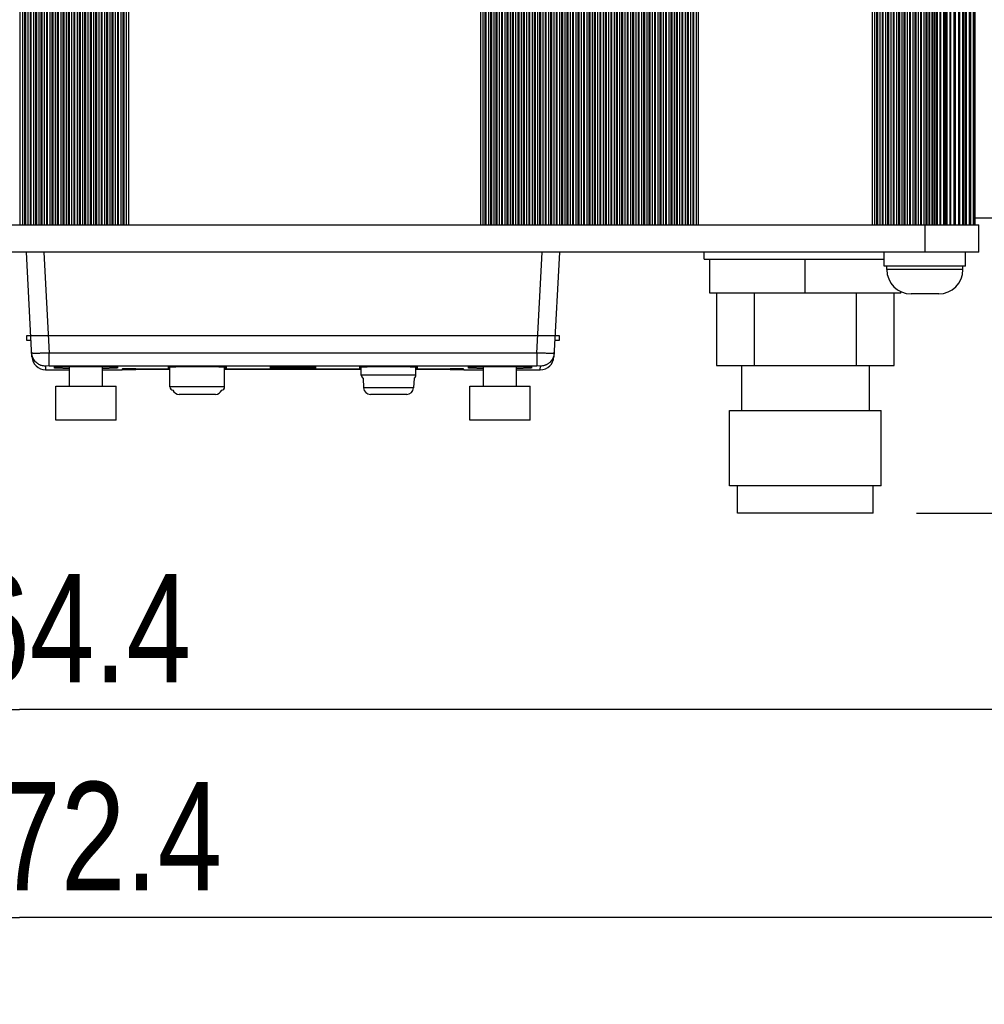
# Model space of a CAD drawing. Header units: inches. Extents: x 0 to 17, y 0 to 11.
# Tile 4 of 40: x 3.8 to 5.2, y 4.7 to 6.1. Entities that reach past the tile are written whole.
import ezdxf

# ---------------------------------------------------------------- set-up
doc = ezdxf.new("R2010")
doc.units = ezdxf.units.IN
doc.header["$LTSCALE"] = 0.935
doc.header["$MEASUREMENT"] = 0
doc.layers.get('0').update_dxf_attribs({"linetype": 'CONTINUOUS'})
doc.styles.get("Standard").update_dxf_attribs({"font": 'txt', "width": 0.8})
doc.dimstyles.new('DIMSTYLE_1', dxfattribs={"dimtxt": 0.15625, "dimasz": 0.1875, "dimexe": 0.125, "dimexo": 0.0625, "dimgap": 0.039062, "dimtad": 0, "dimtih": 1, "dimtoh": 1, "dimlfac": 2, "dimzin": 4, "dimdsep": 46, "dimtxsty": 'Standard', "dimblk": '_FILLED', "dimblk1": '_FILLED', "dimblk2": '_FILLED', "dimcen": 0.09, "dimazin": 1, "dimtfac": 1, "dimtofl": 0, "dimtmove": 0, "dimatfit": 3, "dimldrblk": '_FILLED', "dimfxl": 1, "dimtolj": 1, "dimtzin": 4, "dimarcsym": 0})

# ---------------------------------------------------------------- blocks, each defined once
blk = doc.blocks.new('_FILLED')
at = {"color": 0, "linetype": 'ByBlock'}
blk.add_solid([(0, 0), (-1, 0.1667), (-1, -0.1667)], dxfattribs=at)
blk = doc.blocks.new('*D6')
at = {"color": 7, "linetype": 'Continuous', "transparency": 16777216}
for p, q in [((2.0705, 5.7788), (2.0705, 4.7091)), ((5.4642, 5.7788), (5.4642, 4.7091)), ((2.0705, 4.8341), (3.7673, 4.8341)), ((5.4642, 4.8341), (3.7673, 4.8341))]:
    blk.add_line(p, q, dxfattribs=at)
at = {"color": 7, "linetype": 'Continuous', "transparency": 16777216, "xscale": 0.1875, "yscale": 0.1875, "zscale": 0.1875, "rotation": 180}
blk.add_blockref('_FILLED', (2.0705, 4.8341), dxfattribs=at)
at = {"color": 7, "linetype": 'Continuous', "transparency": 16777216, "xscale": 0.1875, "yscale": 0.1875, "zscale": 0.1875}
blk.add_blockref('_FILLED', (5.4642, 4.8341), dxfattribs=at)
at = {"color": 7, "linetype": 'Continuous', "transparency": 16777216, "insert": (3.8499, 5.0294), "char_height": 0.15625, "width": 0.625, "attachment_point": 2, "line_spacing_factor": 0.9}
blk.add_mtext('172.4', dxfattribs=at)
blk = doc.blocks.new('*D7')
at = {"color": 7, "linetype": 'Continuous', "transparency": 16777216}
for p, q in [((2.1492, 5.9875), (2.1492, 5.0085)), ((5.3854, 5.9875), (5.3854, 5.0085)), ((2.1492, 5.1335), (3.7673, 5.1335)), ((5.3854, 5.1335), (3.7673, 5.1335))]:
    blk.add_line(p, q, dxfattribs=at)
at = {"color": 7, "linetype": 'Continuous', "transparency": 16777216, "xscale": 0.1875, "yscale": 0.1875, "zscale": 0.1875, "rotation": 180}
blk.add_blockref('_FILLED', (2.1492, 5.1335), dxfattribs=at)
at = {"color": 7, "linetype": 'Continuous', "transparency": 16777216, "xscale": 0.1875, "yscale": 0.1875, "zscale": 0.1875}
blk.add_blockref('_FILLED', (5.3854, 5.1335), dxfattribs=at)
at = {"color": 7, "linetype": 'Continuous', "transparency": 16777216, "insert": (3.805, 5.3288), "char_height": 0.15625, "width": 0.625, "attachment_point": 2, "line_spacing_factor": 0.9}
blk.add_mtext('164.4', dxfattribs=at)
blk = doc.blocks.new('*D8')
at = {"color": 7, "linetype": 'Continuous', "transparency": 16777216}
for p, q in [((5.8779, 5.7921), (5.8779, 6.6357)), ((5.8779, 6.6357), (5.8779, 5.6042)), ((5.2117, 5.7921), (6.0029, 5.7921)), ((5.8779, 4.9163), (5.8779, 5.6042)), ((5.0593, 5.4163), (6.0029, 5.4163)), ((5.8779, 5.4163), (5.8779, 4.9163))]:
    blk.add_line(p, q, dxfattribs=at)
at = {"color": 7, "linetype": 'Continuous', "transparency": 16777216, "xscale": 0.1875, "yscale": 0.1875, "zscale": 0.1875}
for p, rotation in [((5.8779, 5.7921), 270), ((5.8779, 5.4163), 90)]:
    blk.add_blockref('_FILLED', p, dxfattribs=dict(at, rotation=rotation))
at = {"color": 7, "linetype": 'Continuous', "transparency": 16777216, "insert": (5.6825, 6.0107), "char_height": 0.15625, "width": 0.625, "attachment_point": 1, "rotation": 90, "line_spacing_factor": 0.9}
blk.add_mtext('19.09', dxfattribs=at)

msp = doc.modelspace()

# ---------------------------------------------------------------- linework, layer by layer
at = {"color": 7, "linetype": 'Continuous'}
for p, q in [((3.76773, 7.81966), (3.76773, 5.83147)), ((3.77127, 7.81966), (3.77127, 5.83147)), ((3.77481, 5.83147), (3.77481, 7.81966)), ((3.7756, 7.81966), (3.7756, 5.83147)), ((3.77914, 7.81966), (3.77914, 5.83147)), ((3.78269, 5.83147), (3.78269, 7.81966)), ((3.78347, 7.81966), (3.78347, 5.83147)), ((3.78702, 7.81966), (3.78702, 5.83147)), ((3.79056, 5.83147), (3.79056, 7.81966)), ((3.79135, 7.81966), (3.79135, 5.83147)), ((3.79489, 7.81966), (3.79489, 5.83147)), ((3.79844, 5.83147), (3.79844, 7.81966)), ((3.79922, 7.81966), (3.79922, 5.83147)), ((3.80277, 7.81966), (3.80277, 5.83147)), ((3.80631, 5.83147), (3.80631, 7.81966)), ((3.8071, 7.81966), (3.8071, 5.83147)), ((3.81064, 7.81966), (3.81064, 5.83147)), ((3.81418, 5.83147), (3.81418, 7.81966)), ((3.81497, 7.81966), (3.81497, 5.83147)), ((3.81851, 7.81966), (3.81851, 5.83147)), ((3.82206, 5.83147), (3.82206, 7.81966)), ((3.82285, 7.81966), (3.82285, 5.83147)), ((3.82639, 7.81966), (3.82639, 5.83147)), ((3.82993, 5.83147), (3.82993, 7.81966)), ((3.83072, 7.81966), (3.83072, 5.83147)), ((3.83426, 7.81966), (3.83426, 5.83147)), ((3.83781, 5.83147), (3.83781, 7.81966)), ((3.83859, 7.81966), (3.83859, 5.83147)), ((3.84214, 7.81966), (3.84214, 5.83147)), ((3.84568, 5.83147), (3.84568, 7.81966)), ((3.84647, 7.81966), (3.84647, 5.83147)), ((3.85001, 7.81966), (3.85001, 5.83147)), ((3.85355, 5.83147), (3.85355, 7.81966)), ((3.85434, 7.81966), (3.85434, 5.83147)), ((3.85788, 7.81966), (3.85788, 5.83147)), ((3.86143, 5.83147), (3.86143, 7.81966)), ((3.86222, 7.81966), (3.86222, 5.83147)), ((3.86576, 7.81966), (3.86576, 5.83147)), ((3.8693, 5.83147), (3.8693, 7.81966)), ((3.87009, 7.81966), (3.87009, 5.83147)), ((3.87363, 7.81966), (3.87363, 5.83147)), ((3.87718, 5.83147), (3.87718, 7.81966)), ((3.87796, 7.81966), (3.87796, 5.83147)), ((3.88151, 7.81966), (3.88151, 5.83147)), ((3.88505, 5.83147), (3.88505, 7.81966)), ((3.88584, 7.81966), (3.88584, 5.83147)), ((3.88938, 7.81966), (3.88938, 5.83147)), ((3.89292, 5.83147), (3.89292, 7.81966)), ((3.89371, 7.81966), (3.89371, 5.83147)), ((3.89725, 7.81966), (3.89725, 5.83147)), ((3.9008, 5.83147), (3.9008, 7.81966)), ((3.90159, 7.81966), (3.90159, 5.83147)), ((3.90513, 7.81966), (3.90513, 5.83147)), ((3.90867, 5.83147), (3.90867, 7.81966)), ((3.90946, 7.81966), (3.90946, 5.83147)), ((3.913, 7.81966), (3.913, 5.83147)), ((3.91655, 5.83147), (3.91655, 7.81966)), ((3.91733, 7.81966), (3.91733, 5.83147)), ((3.92088, 7.81966), (3.92088, 5.83147)), ((3.92442, 5.83147), (3.92442, 7.81966)), ((4.43111, 7.81966), (4.43111, 5.83147)), ((4.43466, 7.81966), (4.43466, 5.83147)), ((4.4382, 5.83147), (4.4382, 7.81966)), ((4.43899, 7.81966), (4.43899, 5.83147)), ((4.44253, 7.81966), (4.44253, 5.83147)), ((4.44607, 5.83147), (4.44607, 7.81966)), ((4.44686, 7.81966), (4.44686, 5.83147)), ((4.4504, 7.81966), (4.4504, 5.83147)), ((4.45395, 5.83147), (4.45395, 7.81966)), ((4.45473, 7.81966), (4.45473, 5.83147)), ((4.45828, 7.81966), (4.45828, 5.83147)), ((4.46182, 5.83147), (4.46182, 7.81966)), ((4.46261, 7.81966), (4.46261, 5.83147)), ((4.46615, 7.81966), (4.46615, 5.83147)), ((4.4697, 5.83147), (4.4697, 7.81966)), ((4.47048, 7.81966), (4.47048, 5.83147)), ((4.47403, 7.81966), (4.47403, 5.83147)), ((4.47757, 5.83147), (4.47757, 7.81966)), ((4.47836, 7.81966), (4.47836, 5.83147)), ((4.4819, 7.81966), (4.4819, 5.83147)), ((4.48544, 5.83147), (4.48544, 7.81966)), ((4.48623, 7.81966), (4.48623, 5.83147)), ((4.48977, 7.81966), (4.48977, 5.83147)), ((4.49332, 5.83147), (4.49332, 7.81966)), ((4.4941, 7.81966), (4.4941, 5.83147)), ((4.49765, 7.81966), (4.49765, 5.83147)), ((4.50119, 5.83147), (4.50119, 7.81966)), ((4.50198, 7.81966), (4.50198, 5.83147)), ((4.50552, 7.81966), (4.50552, 5.83147)), ((4.50907, 5.83147), (4.50907, 7.81966)), ((4.50985, 7.81966), (4.50985, 5.83147)), ((4.5134, 7.81966), (4.5134, 5.83147)), ((4.51694, 5.83147), (4.51694, 7.81966)), ((4.51773, 7.81966), (4.51773, 5.83147)), ((4.52127, 7.81966), (4.52127, 5.83147)), ((4.52481, 5.83147), (4.52481, 7.81966)), ((4.5256, 7.81966), (4.5256, 5.83147)), ((4.52914, 7.81966), (4.52914, 5.83147)), ((4.53269, 5.83147), (4.53269, 7.81966)), ((4.53347, 7.81966), (4.53347, 5.83147)), ((4.53702, 7.81966), (4.53702, 5.83147)), ((4.54056, 5.83147), (4.54056, 7.81966)), ((4.54135, 7.81966), (4.54135, 5.83147)), ((4.54489, 7.81966), (4.54489, 5.83147)), ((4.54844, 5.83147), (4.54844, 7.81966)), ((4.54922, 7.81966), (4.54922, 5.83147)), ((4.55277, 7.81966), (4.55277, 5.83147)), ((4.55631, 5.83147), (4.55631, 7.81966)), ((4.5571, 7.81966), (4.5571, 5.83147)), ((4.56064, 7.81966), (4.56064, 5.83147)), ((4.56418, 5.83147), (4.56418, 7.81966)), ((4.56497, 7.81966), (4.56497, 5.83147)), ((4.56851, 7.81966), (4.56851, 5.83147)), ((4.57206, 5.83147), (4.57206, 7.81966)), ((4.57285, 7.81966), (4.57285, 5.83147)), ((4.57639, 7.81966), (4.57639, 5.83147)), ((4.57993, 5.83147), (4.57993, 7.81966)), ((4.58072, 7.81966), (4.58072, 5.83147)), ((4.58426, 7.81966), (4.58426, 5.83147)), ((4.58781, 5.83147), (4.58781, 7.81966)), ((4.58859, 7.81966), (4.58859, 5.83147)), ((4.59214, 7.81966), (4.59214, 5.83147)), ((4.59568, 5.83147), (4.59568, 7.81966)), ((4.59647, 7.81966), (4.59647, 5.83147)), ((4.60001, 7.81966), (4.60001, 5.83147)), ((4.60355, 5.83147), (4.60355, 7.81966)), ((4.60434, 7.81966), (4.60434, 5.83147)), ((4.60788, 7.81966), (4.60788, 5.83147)), ((4.61143, 5.83147), (4.61143, 7.81966)), ((4.61222, 7.81966), (4.61222, 5.83147)), ((4.61576, 7.81966), (4.61576, 5.83147)), ((4.6193, 5.83147), (4.6193, 7.81966)), ((4.62009, 7.81966), (4.62009, 5.83147)), ((4.62363, 7.81966), (4.62363, 5.83147)), ((4.62718, 5.83147), (4.62718, 7.81966)), ((4.62796, 7.81966), (4.62796, 5.83147)), ((4.63151, 7.81966), (4.63151, 5.83147)), ((4.63505, 5.83147), (4.63505, 7.81966)), ((4.63584, 7.81966), (4.63584, 5.83147)), ((4.63938, 7.81966), (4.63938, 5.83147)), ((4.64292, 5.83147), (4.64292, 7.81966)), ((4.64371, 7.81966), (4.64371, 5.83147)), ((4.64725, 7.81966), (4.64725, 5.83147)), ((4.6508, 5.83147), (4.6508, 7.81966)), ((4.65159, 7.81966), (4.65159, 5.83147)), ((4.65513, 7.81966), (4.65513, 5.83147)), ((4.65867, 5.83147), (4.65867, 7.81966)), ((4.65946, 7.81966), (4.65946, 5.83147)), ((4.663, 7.81966), (4.663, 5.83147)), ((4.66655, 5.83147), (4.66655, 7.81966)), ((4.66733, 7.81966), (4.66733, 5.83147)), ((4.67088, 7.81966), (4.67088, 5.83147)), ((4.67442, 5.83147), (4.67442, 7.81966)), ((4.67521, 7.81966), (4.67521, 5.83147)), ((4.67875, 7.81966), (4.67875, 5.83147)), ((4.68229, 5.83147), (4.68229, 7.81966)), ((4.68308, 7.81966), (4.68308, 5.83147)), ((4.68662, 7.81966), (4.68662, 5.83147)), ((4.69017, 5.83147), (4.69017, 7.81966)), ((4.69096, 7.81966), (4.69096, 5.83147)), ((4.6945, 7.81966), (4.6945, 5.83147)), ((4.69804, 5.83147), (4.69804, 7.81966)), ((4.69883, 7.81966), (4.69883, 5.83147)), ((4.70237, 7.81966), (4.70237, 5.83147)), ((4.70592, 5.83147), (4.70592, 7.81966)), ((4.7067, 7.81966), (4.7067, 5.83147)), ((4.71025, 7.81966), (4.71025, 5.83147)), ((4.71379, 5.83147), (4.71379, 7.81966)), ((4.71458, 7.81966), (4.71458, 5.83147)), ((4.71812, 7.81966), (4.71812, 5.83147)), ((4.72166, 5.83147), (4.72166, 7.81966)), ((4.72245, 7.81966), (4.72245, 5.83147)), ((4.72599, 7.81966), (4.72599, 5.83147)), ((4.72954, 5.83147), (4.72954, 7.81966)), ((4.73033, 7.81966), (4.73033, 5.83147)), ((4.73387, 7.81966), (4.73387, 5.83147)), ((4.73741, 5.83147), (4.73741, 7.81966)), ((4.7382, 7.81966), (4.7382, 5.83147)), ((4.74174, 7.81966), (4.74174, 5.83147)), ((4.74529, 5.83147), (4.74529, 7.81966)), ((4.99533, 7.81966), (4.99533, 5.83147)), ((4.99887, 7.81966), (4.99887, 5.83147)), ((5.00242, 5.83147), (5.00242, 7.81966)), ((5.0032, 7.81966), (5.0032, 5.83147)), ((5.00675, 7.81966), (5.00675, 5.83147)), ((5.01029, 5.83147), (5.01029, 7.81966)), ((5.01108, 7.81966), (5.01108, 5.83147)), ((5.01462, 7.81966), (5.01462, 5.83147)), ((5.01816, 5.83147), (5.01816, 7.81966)), ((5.01895, 7.81966), (5.01895, 5.83147)), ((5.02249, 7.81966), (5.02249, 5.83147)), ((5.02604, 5.83147), (5.02604, 7.81966)), ((5.02682, 7.81966), (5.02682, 5.83147)), ((5.03037, 7.81966), (5.03037, 5.83147)), ((5.03391, 5.83147), (5.03391, 7.81966)), ((5.0347, 7.81966), (5.0347, 5.83147)), ((5.03824, 7.81966), (5.03824, 5.83147)), ((5.04179, 5.83147), (5.04179, 7.81966)), ((5.04257, 7.81966), (5.04257, 5.83147)), ((5.04612, 7.81966), (5.04612, 5.83147)), ((5.04966, 5.83147), (5.04966, 7.81966)), ((5.05045, 7.81966), (5.05045, 5.83147)), ((5.05399, 7.81966), (5.05399, 5.83147)), ((5.05753, 5.83147), (5.05753, 7.81966)), ((5.05832, 7.81966), (5.05832, 5.83147)), ((5.06186, 7.81966), (5.06186, 5.83147)), ((5.06541, 5.83147), (5.06541, 7.81966)), ((5.06619, 7.81966), (5.06619, 5.83147)), ((5.06974, 7.81966), (5.06974, 5.83147)), ((5.07319, 5.83147), (5.07319, 7.81966)), ((5.07415, 7.81966), (5.07415, 5.83147)), ((5.0778, 5.83147), (5.0778, 7.81966)), ((5.07798, 7.81966), (5.07798, 5.83147)), ((5.08202, 5.83147), (5.08202, 7.81966)), ((5.0828, 7.81966), (5.0828, 5.83147)), ((5.0858, 5.83147), (5.0858, 7.81966)), ((5.08816, 5.83147), (5.08816, 7.81966)), ((5.08919, 7.81966), (5.08919, 5.83147)), ((5.09345, 5.83147), (5.09345, 7.81966)), ((5.0939, 7.81966), (5.0939, 5.83147)), ((5.09853, 5.83147), (5.09853, 7.81966)), ((5.09926, 7.81966), (5.09926, 5.83147)), ((5.10145, 5.83147), (5.10145, 7.81966)), ((5.10229, 5.83147), (5.10229, 7.81966)), ((5.10323, 7.81966), (5.10323, 5.83147)), ((5.10785, 5.83147), (5.10785, 7.81966)), ((5.10856, 7.81966), (5.10856, 5.83147)), ((5.11351, 5.83147), (5.11351, 7.81966)), ((5.11414, 7.81966), (5.11414, 5.83147)), ((5.1156, 5.83147), (5.1156, 7.81966)), ((5.12019, 5.83147), (5.12019, 7.81966)), ((5.1211, 7.81966), (5.1211, 5.83147)), ((5.1261, 5.83147), (5.1261, 7.81966)), ((5.12661, 7.81966), (5.12661, 5.83147)), ((5.12744, 5.83147), (5.12744, 7.81966)), ((5.12976, 5.83147), (5.12976, 7.81966)), ((5.13083, 7.81966), (5.13083, 5.83147)), ((5.13559, 5.83147), (5.13559, 7.81966)), ((5.13594, 7.81966), (5.13594, 5.83147)), ((5.13631, 5.83147), (5.13631, 7.81966)), ((5.1372, 7.81966), (5.1372, 5.83147)), ((5.14144, 5.83147), (5.14144, 7.81966)), ((5.14161, 7.81966), (5.14161, 5.83147)), ((5.1417, 5.83147), (5.1417, 7.81966)), ((5.14332, 7.81966), (5.14332, 5.83147)), ((5.14332, 5.84132), (5.46418, 5.84132)), ((2.38544, 5.83147), (5.14922, 5.83147)), ((5.07147, 5.83147), (5.07147, 5.7921)), ((5.14922, 5.7921), (5.14922, 5.83147)), ((5.14922, 5.7921), (2.38544, 5.7921)), ((3.78507, 5.64147), (3.77718, 5.7921)), ((3.80214, 5.7921), (3.80975, 5.64686)), ((4.51231, 5.64686), (4.51993, 5.7921)), ((4.54489, 5.7921), (4.537, 5.64147)), ((4.75354, 5.7821), (4.75354, 5.7921)), ((5.01281, 5.7721), (5.01281, 5.7921)), ((5.13012, 5.7721), (5.13012, 5.7921)), ((4.75354, 5.7821), (5.01281, 5.7821)), ((4.76143, 5.73289), (4.76143, 5.7821)), ((4.89922, 5.73289), (4.89922, 5.7821)), ((5.13012, 5.7721), (5.01281, 5.7721)), ((5.01659, 5.7671), (5.01659, 5.7721)), ((5.12634, 5.7671), (5.12634, 5.7721)), ((5.12634, 5.7671), (5.01659, 5.7671)), ((5.03702, 5.73289), (4.76143, 5.73289)), ((4.77107, 5.73289), (4.77107, 5.62891)), ((4.8261, 5.62891), (4.8261, 5.73289)), ((4.97234, 5.73289), (4.97234, 5.62891)), ((5.02738, 5.62891), (5.02738, 5.73289)), ((5.03702, 5.73289), (5.03702, 5.73543)), ((5.09134, 5.7321), (5.05159, 5.7321)), ((4.54489, 5.67153), (3.77718, 5.67153)), ((3.77718, 5.67153), (3.77718, 5.66531)), ((4.54489, 5.66531), (4.54489, 5.67153)), ((3.77718, 5.66531), (3.78382, 5.66531)), ((4.53825, 5.66531), (4.54489, 5.66531)), ((3.78539, 5.64284), (3.7848, 5.6467)), ((3.78573, 5.64165), (3.78539, 5.64284)), ((4.51231, 5.64686), (3.80975, 5.64686)), ((3.80975, 5.62821), (3.80975, 5.64686)), ((4.51231, 5.64686), (4.51231, 5.62821)), ((4.53668, 5.64284), (4.53639, 5.64182)), ((4.53727, 5.6467), (4.53668, 5.64284)), ((4.77107, 5.62891), (5.02738, 5.62891)), ((4.80727, 5.62891), (4.80727, 5.56395)), ((4.99118, 5.62891), (4.99118, 5.56395)), ((3.80975, 5.62821), (3.80445, 5.62805)), ((3.80445, 5.62805), (3.80473, 5.62281)), ((3.80473, 5.62281), (3.83889, 5.62281)), ((3.80975, 5.62821), (4.51231, 5.62821)), ((3.83889, 5.59939), (3.83889, 5.62701)), ((3.88672, 5.59939), (3.88672, 5.62701)), ((3.88672, 5.62281), (3.91497, 5.62281)), ((3.91564, 5.62393), (3.91497, 5.62386)), ((3.91497, 5.62386), (3.91497, 5.62281)), ((3.91497, 5.62314), (3.91564, 5.62318)), ((3.93466, 5.62414), (3.91564, 5.62393)), ((3.91564, 5.62318), (3.93466, 5.62331)), ((3.93466, 5.62414), (3.98387, 5.62414)), ((3.93466, 5.62331), (3.93466, 5.62414)), ((3.98387, 5.62331), (3.93466, 5.62331)), ((3.98092, 5.62603), (3.98364, 5.62569)), ((3.98387, 5.59828), (3.98387, 5.62638)), ((4.06261, 5.59828), (4.06261, 5.62638)), ((4.06261, 5.62414), (4.25946, 5.62414)), ((4.25946, 5.62331), (4.06261, 5.62331)), ((4.06285, 5.62569), (4.06556, 5.62603)), ((4.13143, 5.6264), (4.12757, 5.62603)), ((4.12757, 5.62603), (4.13137, 5.62568)), ((4.13151, 5.62602), (4.13151, 5.6264)), ((4.19056, 5.62602), (4.19056, 5.6264)), ((4.19064, 5.62567), (4.1945, 5.62603)), ((4.1945, 5.62603), (4.19069, 5.6264)), ((4.25651, 5.62603), (4.25923, 5.62569)), ((4.25946, 5.61501), (4.25946, 5.62638)), ((4.3382, 5.61501), (4.25946, 5.61501)), ((4.3382, 5.61501), (4.3382, 5.62638)), ((4.3382, 5.62414), (4.38741, 5.62414)), ((4.38741, 5.62331), (4.3382, 5.62331)), ((4.33844, 5.62569), (4.34115, 5.62603)), ((4.38741, 5.62414), (4.38741, 5.62331)), ((4.40643, 5.62393), (4.38741, 5.62414)), ((4.38741, 5.62331), (4.40643, 5.62318)), ((4.4071, 5.62386), (4.40643, 5.62393)), ((4.40643, 5.62318), (4.4071, 5.62314)), ((4.4071, 5.62281), (4.4071, 5.62386)), ((4.4071, 5.62281), (4.43535, 5.62281)), ((4.43535, 5.59939), (4.43535, 5.62701)), ((4.48318, 5.59939), (4.48318, 5.62701)), ((4.48318, 5.62281), (4.51734, 5.62281)), ((4.51761, 5.62805), (4.51231, 5.62821)), ((4.51734, 5.62281), (4.51761, 5.62805)), ((4.26216, 5.61059), (4.26289, 5.59671)), ((4.3355, 5.61059), (4.33477, 5.59671)), ((3.8195, 5.59939), (3.90611, 5.59939)), ((3.8195, 5.55017), (3.8195, 5.59939)), ((3.90611, 5.55017), (3.90611, 5.59939)), ((4.06261, 5.59828), (3.98387, 5.59828)), ((4.04935, 5.58738), (3.99713, 5.58738)), ((4.33477, 5.59671), (4.26289, 5.59671)), ((4.32494, 5.58738), (4.27272, 5.58738)), ((4.41596, 5.59939), (4.50257, 5.59939)), ((4.41596, 5.55017), (4.41596, 5.59939)), ((4.50257, 5.55017), (4.50257, 5.59939)), ((4.78985, 5.56395), (5.0086, 5.56395)), ((4.78985, 5.45569), (4.78985, 5.56395)), ((5.0086, 5.45569), (5.0086, 5.56395)), ((3.90611, 5.55017), (3.8195, 5.55017)), ((4.50257, 5.55017), (4.41596, 5.55017)), ((5.0086, 5.45569), (4.78985, 5.45569)), ((4.80163, 5.41632), (4.80163, 5.45569)), ((4.99681, 5.41632), (4.99681, 5.45569)), ((4.99681, 5.41632), (4.80163, 5.41632))]:
    msp.add_line(p, q, dxfattribs=at)
for centre, radius, start, end in [((5.05159, 5.7671), 0.035, 180, 270), ((5.09134, 5.7671), 0.035, 270, 360), ((3.80473, 5.6425), 0.01969, 183.00001, 270), ((4.51734, 5.6425), 0.01969, 270, 356.99999), ((4.26446, 5.61501), 0.005, 180, 242.56816), ((4.3332, 5.61501), 0.005, 297.43162, 360), ((3.98887, 5.59828), 0.005, 180, 261.57942), ((3.99713, 5.59722), 0.00984, 203.23643, 270), ((4.04935, 5.59722), 0.00984, 270, 336.7638), ((4.05761, 5.59828), 0.005, 278.4209, 360), ((4.27272, 5.59722), 0.00984, 183, 270), ((4.32494, 5.59722), 0.00984, 270, 357)]:
    msp.add_arc(centre, radius, start, end, dxfattribs=at)
for points, knots in [([(3.80975, 5.64686), (3.80813, 5.64679), (3.80495, 5.64667), (3.80103, 5.64655), (3.79804, 5.64647), (3.79594, 5.64643), (3.79399, 5.6464), (3.79218, 5.64638), (3.79054, 5.64637), (3.78908, 5.64638), (3.78783, 5.6464), (3.78678, 5.64643), (3.78605, 5.64647), (3.78557, 5.64651), (3.7853, 5.64654), (3.78511, 5.64657), (3.78499, 5.6466), (3.78493, 5.64662), (3.78487, 5.64664), (3.78483, 5.64666), (3.7848, 5.64668), (3.7848, 5.6467)], [0, 0, 0, 0, 0.1946167, 0.381853, 0.4703271, 0.5542706, 0.6328997, 0.7054554, 0.7712114, 0.829569, 0.8799641, 0.9219128, 0.9550577, 0.9682257, 0.9790846, 0.9876312, 0.9910412, 0.9938809, 0.9961599, 0.9978995, 1, 1, 1, 1]), ([(4.53727, 5.6467), (4.53727, 5.64668), (4.53724, 5.64666), (4.5372, 5.64664), (4.53714, 5.64662), (4.53707, 5.6466), (4.53695, 5.64657), (4.53677, 5.64654), (4.5365, 5.64651), (4.53602, 5.64647), (4.53529, 5.64643), (4.53424, 5.6464), (4.53298, 5.64638), (4.53153, 5.64637), (4.52989, 5.64638), (4.52808, 5.6464), (4.52612, 5.64643), (4.52403, 5.64647), (4.52103, 5.64655), (4.51712, 5.64667), (4.51394, 5.64679), (4.51231, 5.64686)], [0, 0, 0, 0, 0.0021016, 0.0038414, 0.0061206, 0.0089604, 0.0123704, 0.020917, 0.0317757, 0.0449438, 0.0780886, 0.1200373, 0.1704323, 0.2287898, 0.2945456, 0.3671011, 0.44573, 0.5296734, 0.6181473, 0.8053835, 1, 1, 1, 1]), ([(3.80445, 5.62805), (3.8035, 5.62805), (3.80156, 5.6282), (3.79915, 5.62873), (3.79724, 5.6294), (3.79582, 5.63003), (3.79443, 5.63078), (3.79264, 5.63193), (3.79058, 5.63364), (3.7885, 5.63607), (3.78711, 5.63832), (3.78624, 5.64021), (3.78589, 5.64117), (3.78573, 5.64165)], [0, 0, 0, 0, 0.1152351, 0.2358224, 0.2978698, 0.36095, 0.4248383, 0.4892825, 0.6188245, 0.7482075, 0.875858, 0.9384715, 1, 1, 1, 1]), ([(4.53639, 5.64182), (4.53624, 5.64134), (4.53589, 5.64037), (4.53503, 5.63846), (4.53365, 5.63619), (4.53192, 5.63414), (4.53033, 5.63268), (4.52906, 5.6317), (4.52771, 5.63082), (4.52632, 5.63006), (4.52488, 5.62942), (4.52295, 5.62874), (4.52053, 5.6282), (4.51857, 5.62805), (4.51761, 5.62805)], [0, 0, 0, 0, 0.0614062, 0.1239128, 0.2514397, 0.3807953, 0.4456896, 0.5104735, 0.5749467, 0.6388727, 0.701996, 0.7640851, 0.8847342, 1, 1, 1, 1]), ([(3.90907, 5.62603), (3.90907, 5.62604), (3.90905, 5.62605), (3.90903, 5.62607), (3.909, 5.62609), (3.90893, 5.62611), (3.90883, 5.62614), (3.90871, 5.62616), (3.90849, 5.6262), (3.90814, 5.62625), (3.90764, 5.6263), (3.90704, 5.62635), (3.90633, 5.6264), (3.90551, 5.62646), (3.90459, 5.62651), (3.90317, 5.62658), (3.90115, 5.62666), (3.89845, 5.62675), (3.89541, 5.62684), (3.89206, 5.62692), (3.88843, 5.62699), (3.88455, 5.62705), (3.88045, 5.6271), (3.87619, 5.62715), (3.87029, 5.62719), (3.86281, 5.62721), (3.85532, 5.62719), (3.84942, 5.62715), (3.84516, 5.6271), (3.84107, 5.62705), (3.83719, 5.62699), (3.83355, 5.62692), (3.8302, 5.62684), (3.82716, 5.62675), (3.82446, 5.62666), (3.82244, 5.62658), (3.82102, 5.62651), (3.8201, 5.62646), (3.81928, 5.6264), (3.81857, 5.62635), (3.81797, 5.6263), (3.81747, 5.62625), (3.81712, 5.6262), (3.8169, 5.62616), (3.81678, 5.62614), (3.81668, 5.62611), (3.81662, 5.62609), (3.81658, 5.62607), (3.81656, 5.62605), (3.81655, 5.62604), (3.81655, 5.62603)], [0, 0, 0, 0, 0.0003234, 0.0005603, 0.0008605, 0.0016662, 0.002757, 0.0041382, 0.0058118, 0.0100387, 0.0154378, 0.0219999, 0.0297076, 0.0385427, 0.0484863, 0.0595182, 0.08473, 0.1139313, 0.1468505, 0.1831639, 0.2225317, 0.2645689, 0.3088737, 0.3550193, 0.4025604, 0.499994, 0.5974269, 0.6449683, 0.6911149, 0.7354202, 0.7774581, 0.8168264, 0.8531414, 0.8860624, 0.9152648, 0.9404781, 0.9515104, 0.9614546, 0.9702904, 0.9779989, 0.9845617, 0.9899612, 0.9941882, 0.9958619, 0.9972431, 0.9983339, 0.9991395, 0.9994398, 0.9996766, 1, 1, 1, 1]), ([(3.81655, 5.62603), (3.81655, 5.62601), (3.81657, 5.62599), (3.8166, 5.62597), (3.81664, 5.62596), (3.8167, 5.62594), (3.81679, 5.62592), (3.81702, 5.62587), (3.81746, 5.62581), (3.81811, 5.62575), (3.81895, 5.62569), (3.81997, 5.62563), (3.82116, 5.62557), (3.82253, 5.62552), (3.82406, 5.62546), (3.82575, 5.62541), (3.82758, 5.62536), (3.83032, 5.6253), (3.83405, 5.62523), (3.83713, 5.62519), (3.83874, 5.62517)], [0, 0, 0, 0, 0.0018779, 0.0034164, 0.0054316, 0.0079445, 0.0109653, 0.0185484, 0.039929, 0.0696041, 0.1074818, 0.1533997, 0.2071867, 0.268649, 0.3375167, 0.4135023, 0.4963154, 0.5856192, 0.7821748, 1, 1, 1, 1]), ([(3.88687, 5.62517), (3.88849, 5.62519), (3.89156, 5.62523), (3.89529, 5.6253), (3.89803, 5.62536), (3.89987, 5.62541), (3.90155, 5.62546), (3.90308, 5.62552), (3.90445, 5.62557), (3.90564, 5.62563), (3.90666, 5.62569), (3.9075, 5.62575), (3.90816, 5.62581), (3.90859, 5.62587), (3.90882, 5.62592), (3.90891, 5.62594), (3.90897, 5.62596), (3.90901, 5.62597), (3.90904, 5.62599), (3.90907, 5.62601), (3.90907, 5.62603)], [0, 0, 0, 0, 0.2178213, 0.4143772, 0.5036822, 0.5864945, 0.6624804, 0.7313489, 0.7928107, 0.8465977, 0.8925174, 0.9303972, 0.9600729, 0.9814529, 0.9890356, 0.9920561, 0.9945688, 0.9965838, 0.9981222, 1, 1, 1, 1]), ([(4.06556, 5.62603), (4.06556, 5.62604), (4.06555, 5.62605), (4.06553, 5.62606), (4.0655, 5.62608), (4.06544, 5.6261), (4.06535, 5.62613), (4.06524, 5.62615), (4.06503, 5.62619), (4.06472, 5.62623), (4.06426, 5.62628), (4.06371, 5.62632), (4.06306, 5.62637), (4.06231, 5.62642), (4.06147, 5.62647), (4.06017, 5.62653), (4.05832, 5.62661), (4.05585, 5.62669), (4.05307, 5.62677), (4.05, 5.62684), (4.04668, 5.6269), (4.04313, 5.62696), (4.03939, 5.62701), (4.03549, 5.62704), (4.03009, 5.62708), (4.02324, 5.6271), (4.01639, 5.62708), (4.01099, 5.62704), (4.00709, 5.62701), (4.00335, 5.62696), (3.9998, 5.6269), (3.99647, 5.62684), (3.99341, 5.62677), (3.99063, 5.62669), (3.98816, 5.62661), (3.98631, 5.62653), (3.98501, 5.62647), (3.98417, 5.62642), (3.98342, 5.62637), (3.98277, 5.62632), (3.98222, 5.62628), (3.98176, 5.62623), (3.98145, 5.62619), (3.98124, 5.62615), (3.98113, 5.62613), (3.98104, 5.6261), (3.98098, 5.62608), (3.98095, 5.62606), (3.98093, 5.62605), (3.98092, 5.62604), (3.98092, 5.62603)], [0, 0, 0, 0, 0.0003234, 0.0005602, 0.0008604, 0.001666, 0.0027567, 0.0041378, 0.0058114, 0.010038, 0.0154371, 0.021999, 0.0297065, 0.0385414, 0.048485, 0.0595168, 0.0847285, 0.1139297, 0.1468489, 0.1831623, 0.22253, 0.2645671, 0.308872, 0.3550178, 0.4025591, 0.4999931, 0.5974267, 0.644968, 0.6911145, 0.7354196, 0.7774574, 0.8168257, 0.8531409, 0.8860623, 0.9152651, 0.9404786, 0.9515109, 0.9614551, 0.9702909, 0.9779995, 0.9845622, 0.9899617, 0.9941886, 0.9958622, 0.9972433, 0.998334, 0.9991396, 0.9994398, 0.9996766, 1, 1, 1, 1]), ([(4.13147, 5.62567), (4.13227, 5.62564), (4.13403, 5.62558), (4.13813, 5.62547), (4.1442, 5.62538), (4.15229, 5.62531), (4.16102, 5.62529), (4.16975, 5.62531), (4.17785, 5.62538), (4.18392, 5.62547), (4.18803, 5.62558), (4.18979, 5.62564), (4.19058, 5.62567)], [0, 0, 0, 0, 0.0403947, 0.0891768, 0.2082432, 0.3485543, 0.4998974, 0.6512554, 0.791607, 0.9107395, 0.9595617, 1, 1, 1, 1]), ([(4.1906, 5.6264), (4.1898, 5.62644), (4.18804, 5.62651), (4.18394, 5.62663), (4.17787, 5.62675), (4.16978, 5.62684), (4.16104, 5.62687), (4.15231, 5.62684), (4.14422, 5.62675), (4.13814, 5.62663), (4.13404, 5.62651), (4.13228, 5.62644), (4.13148, 5.6264)], [0, 0, 0, 0, 0.0403932, 0.0891739, 0.2082382, 0.3485501, 0.4998966, 0.6512582, 0.7916108, 0.9107417, 0.9595628, 1, 1, 1, 1]), ([(4.19056, 5.62603), (4.19056, 5.62603), (4.19055, 5.62605), (4.19052, 5.62606), (4.19048, 5.62608), (4.19041, 5.6261), (4.19033, 5.62611), (4.19019, 5.62614), (4.18997, 5.62617), (4.18965, 5.6262), (4.18927, 5.62623), (4.18881, 5.62627), (4.18829, 5.6263), (4.18771, 5.62633), (4.1868, 5.62637), (4.18551, 5.62643), (4.18379, 5.62648), (4.18185, 5.62654), (4.17971, 5.62658), (4.17739, 5.62663), (4.17491, 5.62667), (4.1723, 5.6267), (4.16958, 5.62672), (4.16581, 5.62675), (4.16103, 5.62676), (4.15626, 5.62675), (4.15249, 5.62672), (4.14977, 5.6267), (4.14716, 5.62667), (4.14468, 5.62663), (4.14236, 5.62658), (4.14022, 5.62654), (4.13828, 5.62648), (4.13656, 5.62643), (4.13527, 5.62637), (4.13436, 5.62633), (4.13377, 5.6263), (4.13325, 5.62627), (4.1328, 5.62623), (4.13241, 5.6262), (4.1321, 5.62617), (4.13188, 5.62614), (4.13173, 5.62611), (4.13165, 5.6261), (4.13159, 5.62608), (4.13155, 5.62606), (4.13152, 5.62605), (4.13151, 5.62603), (4.13151, 5.62603)], [0, 0, 0, 0, 0.000323, 0.0008572, 0.0016608, 0.002749, 0.004127, 0.0057972, 0.0100165, 0.0154081, 0.0219662, 0.0296733, 0.0385089, 0.0484523, 0.0594826, 0.0846995, 0.1139052, 0.1468285, 0.1831514, 0.2225213, 0.2645673, 0.3088766, 0.3550276, 0.4025745, 0.5000129, 0.5974502, 0.6449961, 0.6911454, 0.7354536, 0.7774983, 0.8168669, 0.8531892, 0.8861108, 0.9153153, 0.9405301, 0.9515588, 0.9615008, 0.9703348, 0.9780403, 0.9845968, 0.9899868, 0.9942047, 0.9958743, 0.9972519, 0.9983397, 0.999143, 0.999677, 1, 1, 1, 1]), ([(4.13151, 5.62603), (4.13151, 5.62602), (4.13152, 5.62601), (4.13155, 5.62599), (4.13159, 5.62597), (4.13166, 5.62596), (4.13173, 5.62594), (4.13188, 5.62592), (4.1321, 5.62589), (4.13241, 5.62586), (4.1328, 5.62583), (4.13325, 5.6258), (4.13378, 5.62577), (4.13436, 5.62574), (4.13527, 5.6257), (4.13656, 5.62565), (4.13828, 5.6256), (4.14022, 5.62556), (4.14236, 5.62551), (4.14468, 5.62548), (4.14716, 5.62545), (4.14977, 5.62542), (4.15249, 5.6254), (4.15626, 5.62538), (4.16103, 5.62537), (4.16581, 5.62538), (4.16958, 5.6254), (4.1723, 5.62542), (4.17491, 5.62545), (4.17739, 5.62548), (4.17971, 5.62551), (4.18185, 5.62556), (4.18379, 5.6256), (4.18551, 5.62565), (4.1868, 5.6257), (4.18771, 5.62574), (4.18829, 5.62577), (4.18881, 5.6258), (4.18927, 5.62583), (4.18965, 5.62586), (4.18997, 5.62589), (4.19019, 5.62592), (4.19033, 5.62594), (4.19041, 5.62596), (4.19048, 5.62597), (4.19052, 5.62599), (4.19055, 5.62601), (4.19056, 5.62602), (4.19056, 5.62603)], [0, 0, 0, 0, 0.0003224, 0.0008558, 0.0016588, 0.0027465, 0.0041243, 0.0057944, 0.0100138, 0.0154057, 0.0219641, 0.0296712, 0.0385069, 0.0484503, 0.0594805, 0.0846973, 0.1139029, 0.1468261, 0.183149, 0.222519, 0.2645652, 0.3088748, 0.3550261, 0.4025735, 0.5000129, 0.5974513, 0.6449976, 0.6911473, 0.7354558, 0.7775006, 0.8168692, 0.8531915, 0.8861131, 0.9153175, 0.9405322, 0.9515609, 0.9615028, 0.9703369, 0.9780425, 0.9845992, 0.9899895, 0.9942076, 0.995877, 0.9972544, 0.9983417, 0.9991444, 0.9996776, 1, 1, 1, 1]), ([(4.34115, 5.62603), (4.34115, 5.62604), (4.34114, 5.62605), (4.34112, 5.62606), (4.34109, 5.62608), (4.34103, 5.6261), (4.34094, 5.62613), (4.34083, 5.62615), (4.34062, 5.62619), (4.34031, 5.62623), (4.33985, 5.62628), (4.3393, 5.62632), (4.33865, 5.62637), (4.3379, 5.62642), (4.33706, 5.62647), (4.33576, 5.62653), (4.33391, 5.62661), (4.33144, 5.62669), (4.32866, 5.62677), (4.3256, 5.62684), (4.32227, 5.6269), (4.31872, 5.62696), (4.31498, 5.62701), (4.31108, 5.62704), (4.30568, 5.62708), (4.29883, 5.6271), (4.29198, 5.62708), (4.28658, 5.62704), (4.28268, 5.62701), (4.27894, 5.62696), (4.27539, 5.6269), (4.27206, 5.62684), (4.269, 5.62677), (4.26622, 5.62669), (4.26375, 5.62661), (4.2619, 5.62653), (4.2606, 5.62647), (4.25976, 5.62642), (4.25901, 5.62637), (4.25836, 5.62632), (4.25781, 5.62628), (4.25735, 5.62623), (4.25704, 5.62619), (4.25683, 5.62615), (4.25672, 5.62613), (4.25663, 5.6261), (4.25657, 5.62608), (4.25654, 5.62606), (4.25652, 5.62605), (4.25651, 5.62604), (4.25651, 5.62603)], [0, 0, 0, 0, 0.0003234, 0.0005602, 0.0008604, 0.001666, 0.0027567, 0.0041378, 0.0058114, 0.010038, 0.0154371, 0.021999, 0.0297065, 0.0385414, 0.048485, 0.0595168, 0.0847285, 0.1139297, 0.1468489, 0.1831623, 0.22253, 0.2645671, 0.308872, 0.3550178, 0.4025591, 0.4999931, 0.5974267, 0.644968, 0.6911145, 0.7354196, 0.7774574, 0.8168257, 0.8531409, 0.8860623, 0.9152651, 0.9404786, 0.9515109, 0.9614551, 0.9702909, 0.9779995, 0.9845622, 0.9899617, 0.9941886, 0.9958622, 0.9972433, 0.998334, 0.9991396, 0.9994398, 0.9996766, 1, 1, 1, 1]), ([(4.50552, 5.62603), (4.50552, 5.62604), (4.50551, 5.62605), (4.50549, 5.62607), (4.50545, 5.62609), (4.50539, 5.62611), (4.50529, 5.62614), (4.50517, 5.62616), (4.50494, 5.6262), (4.5046, 5.62625), (4.5041, 5.6263), (4.5035, 5.62635), (4.50278, 5.6264), (4.50197, 5.62646), (4.50105, 5.62651), (4.49962, 5.62658), (4.4976, 5.62666), (4.49491, 5.62675), (4.49187, 5.62684), (4.48852, 5.62692), (4.48488, 5.62699), (4.481, 5.62705), (4.47691, 5.6271), (4.47265, 5.62715), (4.46675, 5.62719), (4.45926, 5.62721), (4.45178, 5.62719), (4.44588, 5.62715), (4.44161, 5.6271), (4.43752, 5.62705), (4.43364, 5.62699), (4.43001, 5.62692), (4.42665, 5.62684), (4.42362, 5.62675), (4.42092, 5.62666), (4.4189, 5.62658), (4.41748, 5.62651), (4.41656, 5.62646), (4.41574, 5.6264), (4.41503, 5.62635), (4.41442, 5.6263), (4.41393, 5.62625), (4.41358, 5.6262), (4.41336, 5.62616), (4.41323, 5.62614), (4.41314, 5.62611), (4.41307, 5.62609), (4.41304, 5.62607), (4.41301, 5.62605), (4.413, 5.62604), (4.413, 5.62603)], [0, 0, 0, 0, 0.0003234, 0.0005603, 0.0008605, 0.0016662, 0.002757, 0.0041382, 0.0058118, 0.0100387, 0.0154378, 0.0219999, 0.0297076, 0.0385427, 0.0484863, 0.0595182, 0.08473, 0.1139313, 0.1468505, 0.1831639, 0.2225317, 0.2645689, 0.3088737, 0.3550193, 0.4025604, 0.499994, 0.5974269, 0.6449683, 0.6911149, 0.7354202, 0.7774581, 0.8168264, 0.8531414, 0.8860624, 0.9152648, 0.9404781, 0.9515104, 0.9614546, 0.9702904, 0.9779989, 0.9845617, 0.9899612, 0.9941882, 0.9958619, 0.9972431, 0.9983339, 0.9991395, 0.9994398, 0.9996766, 1, 1, 1, 1]), ([(4.413, 5.62603), (4.413, 5.62601), (4.41302, 5.62599), (4.41306, 5.62597), (4.4131, 5.62596), (4.41315, 5.62594), (4.41325, 5.62592), (4.41348, 5.62587), (4.41391, 5.62581), (4.41457, 5.62575), (4.41541, 5.62569), (4.41643, 5.62563), (4.41762, 5.62557), (4.41899, 5.62552), (4.42051, 5.62546), (4.4222, 5.62541), (4.42404, 5.62536), (4.42677, 5.6253), (4.43051, 5.62523), (4.43358, 5.62519), (4.4352, 5.62517)], [0, 0, 0, 0, 0.0018779, 0.0034164, 0.0054316, 0.0079445, 0.0109653, 0.0185484, 0.039929, 0.0696041, 0.1074818, 0.1533997, 0.2071867, 0.268649, 0.3375167, 0.4135023, 0.4963154, 0.5856192, 0.7821748, 1, 1, 1, 1]), ([(4.48333, 5.62517), (4.48494, 5.62519), (4.48802, 5.62523), (4.49175, 5.6253), (4.49448, 5.62536), (4.49632, 5.62541), (4.49801, 5.62546), (4.49954, 5.62552), (4.5009, 5.62557), (4.5021, 5.62563), (4.50312, 5.62569), (4.50396, 5.62575), (4.50461, 5.62581), (4.50504, 5.62587), (4.50528, 5.62592), (4.50537, 5.62594), (4.50542, 5.62596), (4.50547, 5.62597), (4.5055, 5.62599), (4.50552, 5.62601), (4.50552, 5.62603)], [0, 0, 0, 0, 0.2178213, 0.4143772, 0.5036822, 0.5864945, 0.6624804, 0.7313489, 0.7928107, 0.8465977, 0.8925174, 0.9303972, 0.9600729, 0.9814529, 0.9890356, 0.9920561, 0.9945688, 0.9965838, 0.9981222, 1, 1, 1, 1])]:
    msp.add_open_spline(points, degree=3, knots=knots, dxfattribs=at)
for points in [[(4.13137, 5.62568), (4.13141, 5.62567), (4.13144, 5.62567), (4.13147, 5.62567)], [(4.13148, 5.6264), (4.13146, 5.6264), (4.13145, 5.6264), (4.13143, 5.6264)], [(4.19058, 5.62567), (4.1906, 5.62567), (4.19062, 5.62567), (4.19064, 5.62567)], [(4.19069, 5.6264), (4.19066, 5.6264), (4.19063, 5.6264), (4.1906, 5.6264)]]:
    msp.add_open_spline(points, degree=3, dxfattribs=at)

# ---------------------------------------------------------------- dimensions: what is measured, and where the dimension line sits
dim = msp.add_linear_dim(base=(5.87786, 5.41632), p1=(5.14922, 5.7921), p2=(4.99681, 5.41632), angle=270, dimstyle='DIMSTYLE_1', override={"dimtad": 1, "dimtih": 0, "dimtoh": 0}, dxfattribs=at)
dim.commit()
dim.dimension.update_dxf_attribs({"geometry": '*D8', "text_midpoint": (5.87786, 6.33886), "dimtype": 160})
for base, p1, p2, picture, middle in [((5.38544, 5.13348), (2.14922, 6.04998), (5.38544, 6.04998), '*D7', (3.82454, 5.13348)), ((5.46418, 4.83413), (2.07048, 5.84132), (5.46418, 5.84132), '*D6', (3.86943, 4.83413))]:
    dim = msp.add_linear_dim(base=base, p1=p1, p2=p2, dimstyle='DIMSTYLE_1', override={"dimtad": 1, "dimtih": 0, "dimtoh": 0}, dxfattribs=at)
    dim.commit()
    dim.dimension.update_dxf_attribs({"geometry": picture, "text_midpoint": middle, "dimtype": 160})

doc.saveas('drawing.dxf')
